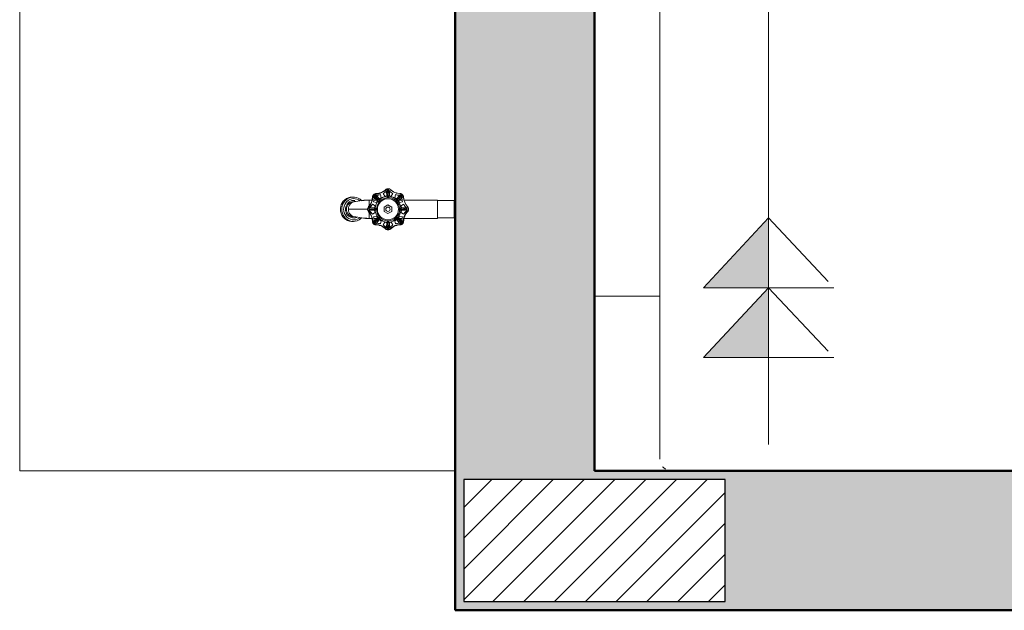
# Model space of a CAD drawing. Header units: metres. Extents: x -8.8 to 33.4, y -18.2 to 5.5.
# Tile 1 of 37: x -8.834 to -7.703, y -18.235 to -17.558. Entities that reach past the tile are written whole.
import ezdxf

# ---------------------------------------------------------------- set-up
doc = ezdxf.new("R2010")
doc.units = ezdxf.units.M
doc.linetypes.add('Projeção', pattern=[0.003969, 0.002381, -0.001587])
for name, color, linetype, lineweight in [('A-ANNO-DIMS', 7, 'Continuous', 9), ('A-ANNO-DIMS-50', 7, 'Continuous', 9), ('A-DETL-GENF', 7, 'Continuous', 5), ('A-FLOR-OVHD', 7, 'Projeção', 5), ('A-FLOR-PATT', 7, 'Continuous', 5), ('A-WALL-PATT', 7, 'Continuous', 5), ('I-WALL', 7, 'Continuous', 5), ('P-SANR-FIXT', 7, 'Continuous', 5), ('Q-SPCQ', 7, 'Continuous', 5)]:
    doc.layers.add(name, color=color, linetype=linetype, lineweight=lineweight)
doc.layers.add('A-DETL', color=7, linetype='Continuous', lineweight=5, true_color=0x00a600)
doc.styles.add('Arial_1', font='arial.ttf', dxfattribs={"height": 0.075})
doc.dimstyles.new('Com_linha__ref__contínua__-_Cor_Vermelha_Arial_1_5mm_2', dxfattribs={"dimscale": 0.3048, "dimtxt": 0.076519, "dimasz": 0.328084, "dimexe": 0.246063, "dimexo": 0.246063, "dimgap": 0.024606, "dimtad": 1, "dimdec": 1, "dimlfac": 100, "dimrnd": 0.1, "dimdsep": 46, "dimtxsty": 'Arial_1', "dimblk1": 'OBLIQUE', "dimblk2": 'OBLIQUE', "dimsah": 1, "dimcen": 0.09, "dimdle": 0.246063, "dimazin": 0, "dimtfac": 1, "dimtdec": 4, "dimtix": 1, "dimtmove": 0, "dimatfit": 3, "dimfxl": 1, "dimtvp": 1, "dimtolj": 1, "dimtzin": 0, "dimarcsym": 2})

# ---------------------------------------------------------------- blocks, each defined once
blk = doc.blocks.new('TORNEIRA DE JARDIM COM BICO PARA MANGUEIRA - 1130_BC_Cromado-2213981-PTS_ ELETRICOS')
at = {"layer": 'P-SANR-FIXT', "color": 9, "true_color": 0xc0c0c0}
for p, q in [((-8.4564, -17.7618), (-8.4542, -17.7612)), ((-8.4542, -17.7612), (-8.4564, -17.7618)), ((-8.4527, -17.7612), (-8.4549, -17.7618)), ((-8.4542, -17.7612), (-8.452, -17.761)), ((-8.452, -17.761), (-8.4542, -17.7612)), ((-8.452, -17.761), (-8.4504, -17.761)), ((-8.4504, -17.761), (-8.452, -17.761)), ((-8.4504, -17.761), (-8.4491, -17.7611)), ((-8.4491, -17.7611), (-8.4504, -17.761)), ((-8.4491, -17.7611), (-8.4469, -17.7615)), ((-8.4469, -17.7615), (-8.4491, -17.7611)), ((-8.426, -17.7604), (-8.4277, -17.7589)), ((-8.4261, -17.7621), (-8.4276, -17.7608)), ((-8.4253, -17.7596), (-8.4268, -17.7579)), ((-8.426, -17.7604), (-8.4216, -17.7644)), ((-8.4253, -17.7596), (-8.4213, -17.7641)), ((-8.4249, -17.7581), (-8.4236, -17.7595)), ((-8.4236, -17.7595), (-8.4207, -17.7627)), ((-8.4194, -17.7582), (-8.4186, -17.7618)), ((-8.4144, -17.7601), (-8.4164, -17.757)), ((-8.4122, -17.7596), (-8.4144, -17.7601)), ((-8.4125, -17.7549), (-8.4126, -17.7529)), ((-8.4122, -17.7592), (-8.4125, -17.7549)), ((-8.4113, -17.7515), (-8.4112, -17.7538)), ((-8.4109, -17.7597), (-8.4112, -17.7538)), ((-8.4109, -17.7597), (-8.4108, -17.7613)), ((-8.4105, -17.7613), (-8.4104, -17.7597)), ((-8.4101, -17.7538), (-8.4104, -17.7597)), ((-8.4101, -17.7538), (-8.41, -17.7516)), ((-8.4089, -17.7549), (-8.4091, -17.7592)), ((-8.4069, -17.7601), (-8.4091, -17.7596)), ((-8.4087, -17.7529), (-8.4089, -17.7549)), ((-8.405, -17.757), (-8.4069, -17.7601)), ((-8.4027, -17.7618), (-8.402, -17.7582)), ((-8.4006, -17.7627), (-8.3977, -17.7595)), ((-8.396, -17.7596), (-8.4, -17.7641)), ((-8.3997, -17.7643), (-8.3952, -17.7604)), ((-8.3977, -17.7595), (-8.3964, -17.7581)), ((-8.396, -17.7596), (-8.3945, -17.7579)), ((-8.3936, -17.7589), (-8.3953, -17.7604)), ((-8.3937, -17.7608), (-8.3952, -17.7621)), ((-8.465, -17.772), (-8.4643, -17.7697)), ((-8.4643, -17.7697), (-8.465, -17.772)), ((-8.4643, -17.7697), (-8.4633, -17.7676)), ((-8.4633, -17.7676), (-8.4643, -17.7697)), ((-8.4628, -17.7697), (-8.4635, -17.772)), ((-8.4633, -17.7676), (-8.462, -17.7657)), ((-8.462, -17.7657), (-8.4633, -17.7676)), ((-8.4618, -17.7676), (-8.4628, -17.7697)), ((-8.4618, -17.7676), (-8.4628, -17.7697)), ((-8.462, -17.7657), (-8.4603, -17.7641)), ((-8.4603, -17.7641), (-8.462, -17.7657)), ((-8.4604, -17.7657), (-8.4618, -17.7676)), ((-8.461, -17.7713), (-8.4615, -17.7734)), ((-8.4602, -17.7694), (-8.461, -17.7713)), ((-8.4602, -17.7694), (-8.461, -17.7713)), ((-8.4588, -17.7641), (-8.4604, -17.7657)), ((-8.4603, -17.7641), (-8.4585, -17.7628)), ((-8.4585, -17.7628), (-8.4603, -17.7641)), ((-8.4585, -17.7628), (-8.4603, -17.7641)), ((-8.4592, -17.7676), (-8.4602, -17.7694)), ((-8.4591, -17.7723), (-8.4595, -17.7742)), ((-8.4578, -17.766), (-8.4592, -17.7676)), ((-8.4585, -17.7706), (-8.4591, -17.7723)), ((-8.4569, -17.7628), (-8.4588, -17.7641)), ((-8.4585, -17.7628), (-8.4564, -17.7618)), ((-8.4564, -17.7618), (-8.4585, -17.7628)), ((-8.4577, -17.7691), (-8.4585, -17.7706)), ((-8.4562, -17.7647), (-8.4578, -17.766)), ((-8.4566, -17.7677), (-8.4577, -17.7691)), ((-8.4549, -17.7618), (-8.4569, -17.7628)), ((-8.4553, -17.7666), (-8.4566, -17.7677)), ((-8.4544, -17.7637), (-8.4562, -17.7647)), ((-8.4538, -17.7657), (-8.4553, -17.7666)), ((-8.4524, -17.7631), (-8.4544, -17.7637)), ((-8.4522, -17.7651), (-8.4538, -17.7657)), ((-8.4504, -17.7628), (-8.4524, -17.7631)), ((-8.4504, -17.7628), (-8.4524, -17.7631)), ((-8.4505, -17.7648), (-8.4522, -17.7651)), ((-8.4505, -17.7648), (-8.4522, -17.7651)), ((-8.4488, -17.7648), (-8.4505, -17.7648)), ((-8.4484, -17.7629), (-8.4504, -17.7628)), ((-8.4484, -17.7629), (-8.4504, -17.7628)), ((-8.4477, -17.7662), (-8.4495, -17.7662)), ((-8.4464, -17.7633), (-8.4484, -17.7629)), ((-8.4464, -17.7633), (-8.4484, -17.7629)), ((-8.4469, -17.7615), (-8.4448, -17.7624)), ((-8.4448, -17.7624), (-8.4469, -17.7615)), ((-8.4445, -17.7642), (-8.4464, -17.7633)), ((-8.4448, -17.7624), (-8.4428, -17.7635)), ((-8.4428, -17.7635), (-8.4448, -17.7624)), ((-8.4428, -17.7653), (-8.4445, -17.7642)), ((-8.4428, -17.7635), (-8.441, -17.7651)), ((-8.4411, -17.765), (-8.4428, -17.7635)), ((-8.4411, -17.765), (-8.4428, -17.7635)), ((-8.4411, -17.765), (-8.4428, -17.7635)), ((-8.429, -17.7644), (-8.4327, -17.7644)), ((-8.4323, -17.7644), (-8.4323, -17.7712)), ((-8.4286, -17.7693), (-8.4256, -17.7712)), ((-8.4239, -17.7671), (-8.4274, -17.7663)), ((-8.4235, -17.7644), (-8.4269, -17.7644)), ((-8.4229, -17.7649), (-8.4261, -17.7621)), ((-8.4256, -17.7712), (-8.4261, -17.7735)), ((-8.4226, -17.7652), (-8.4239, -17.7671)), ((-8.4216, -17.7643), (-8.4205, -17.7654)), ((-8.4202, -17.7652), (-8.4213, -17.764)), ((-8.4186, -17.7618), (-8.4205, -17.763)), ((-8.415, -17.7725), (-8.4107, -17.77)), ((-8.415, -17.7775), (-8.415, -17.7725)), ((-8.4107, -17.77), (-8.4063, -17.7725)), ((-8.4063, -17.7725), (-8.4063, -17.7775)), ((-8.4008, -17.763), (-8.4027, -17.7618)), ((-8.4012, -17.7634), (-8.4006, -17.7627)), ((-8.4, -17.764), (-8.4011, -17.7652)), ((-8.4008, -17.7654), (-8.3997, -17.7643)), ((-8.3984, -17.7649), (-8.3991, -17.7655)), ((-8.3974, -17.7671), (-8.3987, -17.7652)), ((-8.3952, -17.7621), (-8.3984, -17.7649)), ((-8.3944, -17.7644), (-8.3979, -17.7644)), ((-8.3939, -17.7663), (-8.3974, -17.7671)), ((-8.3957, -17.7712), (-8.3927, -17.7693)), ((-8.3952, -17.7735), (-8.3957, -17.7712)), ((-8.3925, -17.7644), (-8.3547, -17.7644)), ((-8.354, -17.7644), (-8.3923, -17.7644)), ((-8.3547, -17.7644), (-8.354, -17.7651)), ((-8.354, -17.7644), (-8.3547, -17.7644)), ((-8.354, -17.7644), (-8.354, -17.7856)), ((-8.354, -17.7648), (-8.354, -17.7644)), ((-8.354, -17.7651), (-8.3346, -17.7651)), ((-8.3346, -17.7651), (-8.354, -17.7651)), ((-8.3346, -17.7651), (-8.3336, -17.7661)), ((-8.3346, -17.7651), (-8.3336, -17.7661)), ((-8.3346, -17.7849), (-8.3346, -17.7651)), ((-8.4651, -17.7773), (-8.4653, -17.775)), ((-8.4653, -17.775), (-8.4651, -17.7773)), ((-8.4653, -17.775), (-8.4651, -17.7773)), ((-8.4646, -17.7796), (-8.4651, -17.7773)), ((-8.4651, -17.7773), (-8.4646, -17.7796)), ((-8.4636, -17.7818), (-8.4646, -17.7796)), ((-8.4646, -17.7796), (-8.4636, -17.7818)), ((-8.4638, -17.775), (-8.4636, -17.7773)), ((-8.4636, -17.7773), (-8.463, -17.7796)), ((-8.4636, -17.7773), (-8.463, -17.7796)), ((-8.4636, -17.7773), (-8.463, -17.7796)), ((-8.4624, -17.7837), (-8.4636, -17.7818)), ((-8.4636, -17.7818), (-8.4624, -17.7837)), ((-8.463, -17.7796), (-8.4621, -17.7818)), ((-8.4608, -17.7854), (-8.4624, -17.7837)), ((-8.4624, -17.7837), (-8.4608, -17.7854)), ((-8.4621, -17.7818), (-8.4608, -17.7837)), ((-8.4621, -17.7818), (-8.4608, -17.7837)), ((-8.4615, -17.7734), (-8.4616, -17.775)), ((-8.4616, -17.775), (-8.4614, -17.7771)), ((-8.4614, -17.7771), (-8.4609, -17.7792)), ((-8.4609, -17.7792), (-8.46, -17.7811)), ((-8.4608, -17.7837), (-8.4593, -17.7854)), ((-8.46, -17.7811), (-8.4588, -17.7828)), ((-8.4595, -17.775), (-8.4593, -17.7768)), ((-8.4593, -17.7768), (-8.4589, -17.7785)), ((-8.4589, -17.7785), (-8.4582, -17.7801)), ((-8.4588, -17.7828), (-8.4574, -17.7843)), ((-8.4582, -17.7801), (-8.4572, -17.7816)), ((-8.4572, -17.7816), (-8.456, -17.7828)), ((-8.456, -17.7828), (-8.4546, -17.7838)), ((-8.4557, -17.775), (-8.4342, -17.775)), ((-8.4546, -17.7838), (-8.4531, -17.7846)), ((-8.4495, -17.7838), (-8.4477, -17.7838)), ((-8.4341, -17.7743), (-8.4318, -17.7745)), ((-8.4318, -17.7755), (-8.4341, -17.7756)), ((-8.4327, -17.7731), (-8.4307, -17.7732)), ((-8.4307, -17.7768), (-8.4327, -17.7769)), ((-8.4323, -17.7856), (-8.4323, -17.7788)), ((-8.4318, -17.7745), (-8.426, -17.7748)), ((-8.4318, -17.7755), (-8.4259, -17.7752)), ((-8.4307, -17.7732), (-8.4264, -17.7735)), ((-8.4264, -17.7765), (-8.4307, -17.7768)), ((-8.4256, -17.7787), (-8.4286, -17.7807)), ((-8.4274, -17.7837), (-8.4239, -17.7829)), ((-8.4264, -17.7735), (-8.4255, -17.7735)), ((-8.4255, -17.7765), (-8.4264, -17.7765)), ((-8.4261, -17.7765), (-8.4256, -17.7787)), ((-8.4243, -17.7748), (-8.4259, -17.7748)), ((-8.4259, -17.7752), (-8.4243, -17.7752)), ((-8.4239, -17.7829), (-8.4226, -17.7848)), ((-8.4107, -17.78), (-8.415, -17.7775)), ((-8.4063, -17.7775), (-8.4107, -17.78)), ((-8.3987, -17.7848), (-8.3974, -17.7829)), ((-8.3974, -17.7829), (-8.3939, -17.7837)), ((-8.3954, -17.7748), (-8.3969, -17.7748)), ((-8.3969, -17.7752), (-8.3954, -17.7752)), ((-8.3958, -17.7735), (-8.3949, -17.7735)), ((-8.3949, -17.7765), (-8.3958, -17.7765)), ((-8.3957, -17.7787), (-8.3952, -17.7765)), ((-8.3927, -17.7807), (-8.3957, -17.7787)), ((-8.3954, -17.7748), (-8.3895, -17.7744)), ((-8.3954, -17.7752), (-8.3895, -17.7756)), ((-8.3949, -17.7735), (-8.3906, -17.7732)), ((-8.3906, -17.7768), (-8.3949, -17.7765)), ((-8.3906, -17.7732), (-8.3886, -17.7731)), ((-8.3886, -17.7769), (-8.3906, -17.7768)), ((-8.3872, -17.7743), (-8.3895, -17.7745)), ((-8.3872, -17.7756), (-8.3895, -17.7755)), ((-8.3336, -17.7839), (-8.3346, -17.7849)), ((-8.3336, -17.7839), (-8.3346, -17.7849)), ((-8.459, -17.7869), (-8.4608, -17.7854)), ((-8.4608, -17.7854), (-8.459, -17.7869)), ((-8.4593, -17.7854), (-8.4575, -17.7869)), ((-8.457, -17.7879), (-8.459, -17.7869)), ((-8.459, -17.7869), (-8.457, -17.7879)), ((-8.459, -17.7869), (-8.457, -17.7879)), ((-8.4575, -17.7869), (-8.4554, -17.7879)), ((-8.4574, -17.7843), (-8.4557, -17.7856)), ((-8.4548, -17.7886), (-8.457, -17.7879)), ((-8.457, -17.7879), (-8.4548, -17.7886)), ((-8.4557, -17.7856), (-8.4539, -17.7865)), ((-8.4557, -17.7856), (-8.4539, -17.7865)), ((-8.4554, -17.7879), (-8.4533, -17.7886)), ((-8.4525, -17.7889), (-8.4548, -17.7886)), ((-8.4548, -17.7886), (-8.4526, -17.7889)), ((-8.4539, -17.7865), (-8.4519, -17.787)), ((-8.4533, -17.7886), (-8.4511, -17.7889)), ((-8.4531, -17.7846), (-8.4514, -17.785)), ((-8.452, -17.7889), (-8.4504, -17.7889)), ((-8.4519, -17.787), (-8.4499, -17.7872)), ((-8.4514, -17.785), (-8.4497, -17.7852)), ((-8.4482, -17.7887), (-8.4504, -17.7889)), ((-8.4504, -17.7889), (-8.4482, -17.7887)), ((-8.4499, -17.7872), (-8.4479, -17.787)), ((-8.4497, -17.7852), (-8.448, -17.785)), ((-8.446, -17.7881), (-8.4482, -17.7887)), ((-8.4482, -17.7887), (-8.446, -17.7881)), ((-8.4482, -17.7887), (-8.446, -17.7881)), ((-8.4482, -17.7887), (-8.446, -17.7881)), ((-8.448, -17.785), (-8.4464, -17.7846)), ((-8.4479, -17.787), (-8.4459, -17.7865)), ((-8.4439, -17.7872), (-8.446, -17.7881)), ((-8.446, -17.7881), (-8.4439, -17.7872)), ((-8.4459, -17.7865), (-8.444, -17.7856)), ((-8.444, -17.7856), (-8.4428, -17.7847)), ((-8.4421, -17.7859), (-8.4439, -17.7872)), ((-8.4439, -17.7872), (-8.4421, -17.7859)), ((-8.4411, -17.7849), (-8.4421, -17.7859)), ((-8.4421, -17.7859), (-8.4411, -17.7849)), ((-8.4328, -17.7856), (-8.429, -17.7856)), ((-8.426, -17.7896), (-8.4277, -17.7911)), ((-8.4276, -17.7892), (-8.4261, -17.7879)), ((-8.4269, -17.7856), (-8.4235, -17.7856)), ((-8.4253, -17.7903), (-8.4268, -17.7921)), ((-8.4261, -17.7879), (-8.4229, -17.7851)), ((-8.426, -17.7896), (-8.4215, -17.7856)), ((-8.4253, -17.7903), (-8.4213, -17.7859)), ((-8.4236, -17.7904), (-8.4249, -17.7919)), ((-8.4207, -17.7872), (-8.4236, -17.7904)), ((-8.4229, -17.7851), (-8.4222, -17.7845)), ((-8.4205, -17.7846), (-8.4216, -17.7856)), ((-8.4213, -17.786), (-8.4202, -17.7848)), ((-8.4201, -17.7865), (-8.4208, -17.7873)), ((-8.4205, -17.787), (-8.4186, -17.7882)), ((-8.4186, -17.7882), (-8.4194, -17.7917)), ((-8.4164, -17.793), (-8.4144, -17.7899)), ((-8.4144, -17.7899), (-8.4122, -17.7904)), ((-8.4126, -17.797), (-8.4125, -17.7951)), ((-8.4125, -17.7951), (-8.4122, -17.7908)), ((-8.4122, -17.7908), (-8.4121, -17.7899)), ((-8.4112, -17.7962), (-8.4108, -17.7901)), ((-8.4108, -17.7887), (-8.4109, -17.7903)), ((-8.4104, -17.7903), (-8.4105, -17.7887)), ((-8.4104, -17.7903), (-8.4101, -17.7961)), ((-8.4092, -17.7899), (-8.4091, -17.7908)), ((-8.4091, -17.7904), (-8.4069, -17.7899)), ((-8.4091, -17.7908), (-8.4089, -17.7951)), ((-8.4089, -17.7951), (-8.4087, -17.797)), ((-8.4069, -17.7899), (-8.405, -17.793)), ((-8.4027, -17.7882), (-8.4008, -17.787)), ((-8.402, -17.7917), (-8.4027, -17.7882)), ((-8.4006, -17.7872), (-8.4012, -17.7866)), ((-8.4011, -17.7848), (-8.4, -17.786)), ((-8.3997, -17.7856), (-8.4008, -17.7846)), ((-8.3977, -17.7904), (-8.4006, -17.7872)), ((-8.396, -17.7903), (-8.3999, -17.786)), ((-8.3953, -17.7896), (-8.3997, -17.7857)), ((-8.3991, -17.7845), (-8.3984, -17.7851)), ((-8.3984, -17.7851), (-8.3952, -17.7879)), ((-8.3979, -17.7856), (-8.3944, -17.7856)), ((-8.3964, -17.7919), (-8.3977, -17.7904)), ((-8.396, -17.7903), (-8.3945, -17.7921)), ((-8.3953, -17.7896), (-8.3936, -17.7911)), ((-8.3952, -17.7879), (-8.3937, -17.7892)), ((-8.3544, -17.7856), (-8.3923, -17.7856)), ((-8.3923, -17.7856), (-8.354, -17.7856)), ((-8.354, -17.7849), (-8.3544, -17.7856)), ((-8.3346, -17.7849), (-8.354, -17.7849)), ((-8.354, -17.7849), (-8.3346, -17.7849)), ((-8.4112, -17.7962), (-8.4113, -17.7985)), ((-8.41, -17.7985), (-8.4101, -17.7962))]:
    blk.add_line(p, q, dxfattribs=at)
at = {"layer": 'P-SANR-FIXT', "color": 9, "true_color": 0xc0c0c0, "flags": 128}
for points in [[(-8.4411, -17.7651), (-8.4366, -17.7646), (-8.4327, -17.7644)], [(-8.4411, -17.7849), (-8.4366, -17.7854), (-8.4323, -17.7856)]]:
    blk.add_lwpolyline(points, dxfattribs=at)
at = {"layer": 'P-SANR-FIXT', "color": 9, "true_color": 0xc0c0c0}
for radius in [0.0121, 0.0025]:
    blk.add_circle((-8.4107, -17.775), radius, dxfattribs=at)
for centre, radius, start, end in [((-8.4441, -17.7611), 0.0155, 315.8336, 359.1664), ((-8.4447, -17.7609), 0.0165, 315.8336, 359.1664), ((-8.4441, -17.7611), 0.0155, 348.3332, 359.1664), ((-8.4246, -17.7614), 0.004, 146.0952, 182.6441), ((-8.4246, -17.7614), 0.004, 146.0952, 179.1664), ((-8.4252, -17.7612), 0.003, 160.513, 179.1664), ((-8.4234, -17.7622), 0.00544, 123.9047, 146.0952), ((-8.4234, -17.7622), 0.00544, 123.9047, 146.0952), ((-8.424, -17.7616), 0.0026, 90, 180), ((-8.4242, -17.761), 0.004, 90.8336, 123.9047), ((-8.4242, -17.761), 0.004, 90.8336, 123.9047), ((-8.4245, -17.7605), 0.003, 90.8336, 109.4868), ((-8.4247, -17.741), 0.0165, 270.8336, 314.1664), ((-8.4245, -17.7415), 0.0155, 270.8336, 314.1664), ((-8.4245, -17.7415), 0.0155, 270.8336, 314.1664), ((-8.4245, -17.7415), 0.0175, 271.5881, 287.1804), ((-8.4245, -17.7415), 0.0155, 284.0847, 287.3009), ((-8.4098, -17.7769), 0.0169, 97.7739, 127.2261), ((-8.4245, -17.7415), 0.0155, 297.6991, 300.9621), ((-8.4245, -17.7415), 0.0175, 297.8195, 313.4119), ((-8.4109, -17.7555), 0.004, 101.0952, 134.1664), ((-8.4109, -17.7555), 0.004, 101.0952, 134.1664), ((-8.4112, -17.755), 0.003, 115.513, 134.1664), ((-8.4107, -17.7574), 0.00363, 59.5912, 120.4088), ((-8.4107, -17.7496), 0.0101, 261.3908, 278.6092), ((-8.4107, -17.7597), 0.00154, 196.4157, 343.5843), ((-8.4107, -17.7569), 0.00544, 78.9047, 101.0952), ((-8.4109, -17.7559), 0.00442, 78.9048, 101.0952), ((-8.4104, -17.7555), 0.004, 45.8336, 80.4173), ((-8.4104, -17.7555), 0.004, 45.8336, 78.9047), ((-8.4115, -17.7769), 0.0169, 52.7739, 82.2261), ((-8.3968, -17.7415), 0.0175, 226.5881, 242.1804), ((-8.3968, -17.7415), 0.0155, 225.8336, 269.1664), ((-8.3968, -17.7415), 0.0155, 225.8336, 269.1664), ((-8.3968, -17.7415), 0.0175, 252.8195, 268.4119), ((-8.3973, -17.7616), 0.0026, 0, 90), ((-8.3971, -17.761), 0.004, 54.5834, 89.1664), ((-8.3971, -17.761), 0.004, 54.5824, 89.1664), ((-8.398, -17.7624), 0.00567, 35.4165, 54.5834), ((-8.3981, -17.7624), 0.0057, 38.387, 51.613), ((-8.3967, -17.7614), 0.004, 0.8336, 35.4165), ((-8.3967, -17.7614), 0.004, 0.8336, 35.4173), ((-8.3587, -17.7609), 0.034, 180.8336, 186.031), ((-8.3772, -17.7611), 0.0155, 180.8336, 224.1664), ((-8.4249, -17.7777), 0.0405, 171.9249, 176.1945), ((-8.4249, -17.7777), 0.0405, 171.9249, 176.1945), ((-8.4333, -17.7768), 0.0306, 170.8722, 176.6813), ((-8.4495, -17.775), 0.00883, 90, 270), ((-8.4475, -17.7747), 0.00852, 91.762, 182.2139), ((-8.4308, -17.8461), 0.0817, 88.6951, 101.8856), ((-8.4312, -17.8269), 0.0625, 87.926, 98.9386), ((-8.4301, -17.7747), 0.004, 135.8336, 168.9047), ((-8.4307, -17.7745), 0.003, 135.8336, 154.4868), ((-8.4441, -17.7611), 0.0175, 316.5881, 332.1804), ((-8.447, -17.7607), 0.0184, 348.3626, 357.2422), ((-8.4441, -17.7611), 0.0175, 342.8195, 358.4119), ((-8.4087, -17.7758), 0.0169, 142.7739, 172.2261), ((-8.4076, -17.7762), 0.0165, 140.231, 175.769), ((-8.4286, -17.757), 0.0101, 306.3908, 323.6092), ((-8.4212, -17.7645), 0.00148, 228.589, 41.411), ((-8.4091, -17.7784), 0.017, 97.9063, 132.0937), ((-8.4107, -17.775), 0.0134, 32.7603, 93.2397), ((-8.3999, -17.7642), 0.00154, 151.4157, 298.5843), ((-8.3927, -17.757), 0.0101, 216.3908, 233.6092), ((-8.4107, -17.775), 0.0134, 319.2397, 32.7603), ((-8.4126, -17.7758), 0.0169, 7.7739, 37.2261), ((-8.3772, -17.7611), 0.0175, 181.5881, 197.1804), ((-8.3772, -17.7611), 0.0175, 207.8195, 223.4119), ((-8.3912, -17.7747), 0.004, 9.5824, 44.1664), ((-8.4556, -17.7747), 0.00392, 167.0678, 184.7822), ((-8.4477, -17.7755), 0.00831, 176.4356, 270), ((-8.4308, -17.7038), 0.0817, 258.1144, 271.3049), ((-8.4287, -17.775), 0.00544, 168.9047, 191.0952), ((-8.4301, -17.7753), 0.004, 191.0952, 224.1664), ((-8.4307, -17.7755), 0.003, 205.513, 224.1664), ((-8.4441, -17.7889), 0.0155, 0.8336, 44.1664), ((-8.4447, -17.7891), 0.0165, 0.8336, 44.1664), ((-8.4281, -17.775), 0.0038, 151.2821, 208.7179), ((-8.4441, -17.7889), 0.0175, 27.8195, 43.4119), ((-8.4441, -17.7889), 0.0175, 1.5881, 17.1804), ((-8.4361, -17.775), 0.0101, 351.3908, 8.6092), ((-8.4259, -17.775), 0.00154, 285.339, 74.661), ((-8.4087, -17.7742), 0.0169, 187.7739, 217.2261), ((-8.4084, -17.774), 0.0157, 183.7546, 225.822), ((-8.4103, -17.7753), 0.0129, 282.4202, 319.2397), ((-8.4126, -17.7742), 0.0169, 322.7739, 352.2261), ((-8.3954, -17.775), 0.00156, 106.7543, 253.2457), ((-8.3851, -17.775), 0.0103, 171.4522, 188.5478), ((-8.3772, -17.7889), 0.0175, 162.8195, 178.4119), ((-8.3767, -17.7891), 0.0165, 135.8336, 179.1664), ((-8.3772, -17.7889), 0.0175, 136.5881, 152.1804), ((-8.3772, -17.7889), 0.0155, 135.8336, 179.1664), ((-8.3935, -17.775), 0.00404, 332.3214, 27.6786), ((-8.3906, -17.7755), 0.003, 315.8336, 334.4868), ((-8.3912, -17.7753), 0.004, 315.8336, 350.4176), ((-8.3928, -17.775), 0.00567, 350.4176, 9.5824), ((-8.4515, -17.7815), 0.00751, 262.138, 277.862), ((-8.4308, -17.7038), 0.0817, 262.812, 271.3049), ((-8.447, -17.7893), 0.0184, 2.7578, 11.6373), ((-8.4441, -17.7889), 0.0155, 0.8336, 11.6668), ((-8.4246, -17.7886), 0.004, 177.3559, 213.904), ((-8.4246, -17.7886), 0.004, 180.8336, 213.904), ((-8.4252, -17.7888), 0.003, 180.8336, 199.4868), ((-8.4234, -17.7878), 0.00544, 213.904, 236.096), ((-8.4234, -17.7878), 0.00544, 213.904, 236.096), ((-8.4232, -17.7878), 0.0033, 187.8163, 255.319), ((-8.4242, -17.789), 0.004, 236.096, 269.1664), ((-8.4242, -17.789), 0.004, 236.096, 269.1664), ((-8.4245, -17.7895), 0.003, 250.513, 269.1664), ((-8.4247, -17.809), 0.0165, 45.8336, 89.1664), ((-8.4245, -17.8085), 0.0155, 45.8336, 89.1664), ((-8.4245, -17.8085), 0.0155, 45.8336, 89.1664), ((-8.4245, -17.8085), 0.0175, 72.8195, 88.4119), ((-8.4229, -17.7872), 0.00218, 0, 90), ((-8.4214, -17.7858), 0.00154, 331.4154, 118.5846), ((-8.4245, -17.8085), 0.0155, 71.9464, 76.4006), ((-8.4098, -17.773), 0.0169, 232.7739, 262.2261), ((-8.4104, -17.7735), 0.0148, 232.7899, 281.2101), ((-8.4245, -17.8085), 0.0155, 58.6462, 63.0536), ((-8.4245, -17.8085), 0.0175, 46.5881, 62.1804), ((-8.4107, -17.8004), 0.0101, 81.3908, 98.6092), ((-8.4107, -17.7902), 0.00154, 16.253, 163.747), ((-8.4115, -17.773), 0.0169, 277.7739, 307.2261), ((-8.3968, -17.8085), 0.0175, 117.8195, 133.4119), ((-8.3966, -17.809), 0.0165, 90.8336, 134.1664), ((-8.3968, -17.8085), 0.0155, 90.8336, 134.1664), ((-8.3968, -17.8085), 0.0155, 90.8336, 134.1664), ((-8.3968, -17.8085), 0.0155, 116.9464, 121.3538), ((-8.3968, -17.8085), 0.0175, 91.5881, 107.1804), ((-8.3968, -17.8085), 0.0155, 103.5994, 108.0536), ((-8.3999, -17.7858), 0.00154, 61.4157, 208.5843), ((-8.3973, -17.7884), 0.0026, 270, 0), ((-8.3971, -17.789), 0.004, 270.8336, 303.9046), ((-8.3971, -17.789), 0.004, 270.8336, 303.9046), ((-8.3969, -17.7895), 0.003, 270.8336, 289.4868), ((-8.3979, -17.7878), 0.00544, 303.9046, 326.0954), ((-8.3979, -17.7878), 0.00544, 303.9046, 326.0954), ((-8.3967, -17.7886), 0.004, 326.0954, 2.6441), ((-8.3967, -17.7886), 0.004, 326.0954, 359.1664), ((-8.3962, -17.7888), 0.003, 340.513, 359.1664), ((-8.3743, -17.7893), 0.0184, 168.3626, 177.2422), ((-8.3772, -17.7889), 0.0155, 168.3332, 179.1664), ((-8.4109, -17.7945), 0.004, 225.8336, 258.904), ((-8.4109, -17.7945), 0.004, 225.8336, 258.904), ((-8.4112, -17.795), 0.003, 225.8336, 244.4868), ((-8.4107, -17.7924), 0.00384, 241.395, 298.605), ((-8.4107, -17.7931), 0.00544, 258.904, 281.096), ((-8.4107, -17.7931), 0.00544, 258.904, 281.096), ((-8.4104, -17.7945), 0.004, 281.096, 314.1664), ((-8.4104, -17.7945), 0.004, 281.096, 314.1664), ((-8.4102, -17.795), 0.003, 295.513, 314.1664)]:
    blk.add_arc(centre, radius, start, end, dxfattribs=at)
for start_param, end_param in [(1.516371, 1.570796), (1.516371, 1.570796), (1.570796, 1.6354), (1.570796, 1.6354), (2.674433, 2.829096), (2.674433, 2.829096)]:
    blk.add_ellipse((-8.452, -17.775), major_axis=(0, 0.014), ratio=0.956232, start_param=start_param, end_param=end_param, dxfattribs=at)
for points in [[(-8.4289, -17.7643), (-8.4288, -17.7633), (-8.4286, -17.7623), (-8.4286, -17.7614)], [(-8.4289, -17.7642), (-8.4287, -17.7633), (-8.4286, -17.7623), (-8.4286, -17.7614)], [(-8.4286, -17.7614), (-8.4286, -17.7623), (-8.4288, -17.7633), (-8.4289, -17.7643)], [(-8.4286, -17.7614), (-8.4286, -17.7609), (-8.4284, -17.7599), (-8.4278, -17.759), (-8.4275, -17.7586)], [(-8.4279, -17.7592), (-8.428, -17.7592), (-8.428, -17.7593), (-8.428, -17.7594), (-8.428, -17.7595), (-8.4281, -17.7596), (-8.4281, -17.7598), (-8.4281, -17.7599), (-8.4281, -17.7599)], [(-8.4276, -17.759), (-8.4276, -17.7589), (-8.4277, -17.7589), (-8.4277, -17.7589)], [(-8.427, -17.7582), (-8.4267, -17.7578), (-8.4258, -17.7572), (-8.4248, -17.757), (-8.4243, -17.757)], [(-8.4257, -17.7576), (-8.4258, -17.7576), (-8.4259, -17.7576), (-8.426, -17.7576), (-8.4262, -17.7576), (-8.4263, -17.7576), (-8.4264, -17.7577), (-8.4264, -17.7577), (-8.4265, -17.7577)], [(-8.4208, -17.7566), (-8.4205, -17.7565), (-8.4202, -17.7564), (-8.4199, -17.7563)], [(-8.4207, -17.7566), (-8.4205, -17.7565), (-8.4202, -17.7564), (-8.4199, -17.7563)], [(-8.4199, -17.7563), (-8.4202, -17.7564), (-8.4205, -17.7565), (-8.4207, -17.7566)], [(-8.4173, -17.7553), (-8.4171, -17.7551), (-8.4168, -17.755), (-8.4165, -17.7548)], [(-8.4173, -17.7553), (-8.4171, -17.7551), (-8.4168, -17.755), (-8.4165, -17.7548)], [(-8.4165, -17.7548), (-8.4168, -17.755), (-8.4171, -17.7551), (-8.4173, -17.7553)], [(-8.4137, -17.7526), (-8.4134, -17.7523), (-8.4125, -17.7517), (-8.4115, -17.7515), (-8.411, -17.7515)], [(-8.4117, -17.7516), (-8.4117, -17.7516), (-8.4118, -17.7516), (-8.4119, -17.7517), (-8.412, -17.7517), (-8.4121, -17.7518), (-8.4122, -17.7519), (-8.4123, -17.752), (-8.4123, -17.752)], [(-8.4103, -17.7515), (-8.4098, -17.7515), (-8.4088, -17.7517), (-8.4079, -17.7523), (-8.4076, -17.7526)], [(-8.4097, -17.7516), (-8.4096, -17.7516), (-8.4095, -17.7517), (-8.4093, -17.7517), (-8.4093, -17.7518)], [(-8.4093, -17.7518), (-8.4093, -17.7517), (-8.4095, -17.7517), (-8.4096, -17.7516), (-8.4097, -17.7516)], [(-8.404, -17.7553), (-8.4043, -17.7551), (-8.4045, -17.755), (-8.4048, -17.7548)], [(-8.4048, -17.7548), (-8.4045, -17.755), (-8.4043, -17.7551), (-8.404, -17.7553)], [(-8.4005, -17.7566), (-8.4008, -17.7565), (-8.4011, -17.7564), (-8.4014, -17.7563)], [(-8.4014, -17.7563), (-8.4011, -17.7564), (-8.4008, -17.7565), (-8.4006, -17.7566)], [(-8.3948, -17.7578), (-8.3951, -17.7575), (-8.3958, -17.7572), (-8.3966, -17.757), (-8.397, -17.757)], [(-8.397, -17.757), (-8.3965, -17.757), (-8.3955, -17.7572), (-8.3946, -17.7578), (-8.3943, -17.7582)], [(-8.3948, -17.7578), (-8.3948, -17.7577), (-8.395, -17.7577), (-8.3952, -17.7576), (-8.3955, -17.7576), (-8.3956, -17.7576), (-8.3957, -17.7576)], [(-8.3952, -17.7576), (-8.3951, -17.7576), (-8.395, -17.7577), (-8.3948, -17.7577), (-8.3948, -17.7578)], [(-8.3945, -17.7579), (-8.3946, -17.7579), (-8.3946, -17.7578), (-8.3947, -17.7578), (-8.3948, -17.7578)], [(-8.3938, -17.7586), (-8.3935, -17.759), (-8.3929, -17.7599), (-8.3927, -17.7609), (-8.3927, -17.7614)], [(-8.3927, -17.7614), (-8.3927, -17.761), (-8.3928, -17.7602), (-8.3932, -17.7594), (-8.3934, -17.7591)], [(-8.3933, -17.76), (-8.3933, -17.76), (-8.3932, -17.7598), (-8.3932, -17.7596), (-8.3933, -17.7593), (-8.3934, -17.7592), (-8.3934, -17.7591)], [(-8.3927, -17.7614), (-8.3927, -17.7623), (-8.3926, -17.7633), (-8.3924, -17.7643)], [(-8.3924, -17.7642), (-8.3926, -17.7633), (-8.3927, -17.7623), (-8.3927, -17.7614)], [(-8.4228, -17.7633), (-8.4229, -17.7632), (-8.4229, -17.7632), (-8.423, -17.7631)], [(-8.3938, -17.7747), (-8.3932, -17.7747), (-8.3921, -17.7746), (-8.3906, -17.7745), (-8.3898, -17.7745), (-8.3895, -17.7745)], [(-8.4286, -17.7886), (-8.4286, -17.7877), (-8.4288, -17.7867), (-8.4289, -17.7857)], [(-8.4289, -17.7857), (-8.4288, -17.7867), (-8.4286, -17.7877), (-8.4286, -17.7886)], [(-8.4286, -17.7886), (-8.4286, -17.7877), (-8.4287, -17.7867), (-8.4289, -17.7858)], [(-8.4275, -17.7914), (-8.4278, -17.791), (-8.4284, -17.7902), (-8.4286, -17.7891), (-8.4286, -17.7886)], [(-8.4286, -17.7886), (-8.4286, -17.7887), (-8.4286, -17.7887), (-8.4286, -17.7887)], [(-8.4281, -17.7901), (-8.4281, -17.7901), (-8.4281, -17.7902), (-8.4281, -17.7904), (-8.428, -17.7905), (-8.428, -17.7906), (-8.428, -17.7907), (-8.428, -17.7908), (-8.4279, -17.7908)], [(-8.4277, -17.7911), (-8.4277, -17.7911), (-8.4276, -17.7911), (-8.4276, -17.791)], [(-8.4243, -17.793), (-8.4248, -17.793), (-8.4258, -17.7928), (-8.4267, -17.7922), (-8.427, -17.7918)], [(-8.4265, -17.7923), (-8.4264, -17.7923), (-8.4264, -17.7923), (-8.4263, -17.7924), (-8.4262, -17.7924), (-8.426, -17.7924), (-8.4259, -17.7924), (-8.4258, -17.7924), (-8.4257, -17.7924)], [(-8.423, -17.7869), (-8.4229, -17.7868), (-8.4229, -17.7868), (-8.4228, -17.7867)], [(-8.4197, -17.7937), (-8.4201, -17.7936), (-8.4205, -17.7935), (-8.4209, -17.7934)], [(-8.4197, -17.7937), (-8.4201, -17.7936), (-8.4205, -17.7935), (-8.4209, -17.7934)], [(-8.4209, -17.7934), (-8.4205, -17.7935), (-8.4201, -17.7936), (-8.4197, -17.7937)], [(-8.4165, -17.7952), (-8.4168, -17.795), (-8.4171, -17.7948), (-8.4175, -17.7947)], [(-8.4164, -17.7952), (-8.4168, -17.795), (-8.4171, -17.7948), (-8.4175, -17.7947)], [(-8.4175, -17.7947), (-8.4171, -17.7948), (-8.4168, -17.795), (-8.4165, -17.7952)], [(-8.4038, -17.7947), (-8.4042, -17.7948), (-8.4045, -17.795), (-8.4049, -17.7952)], [(-8.4038, -17.7947), (-8.4042, -17.7948), (-8.4045, -17.795), (-8.4049, -17.7952)], [(-8.4049, -17.7952), (-8.4045, -17.795), (-8.4042, -17.7948), (-8.4038, -17.7947)], [(-8.4004, -17.7934), (-8.4008, -17.7935), (-8.4012, -17.7936), (-8.4016, -17.7937)], [(-8.4004, -17.7934), (-8.4008, -17.7935), (-8.4012, -17.7936), (-8.4016, -17.7937)], [(-8.4016, -17.7937), (-8.4012, -17.7936), (-8.4008, -17.7935), (-8.4004, -17.7934)], [(-8.3943, -17.7918), (-8.3946, -17.7922), (-8.3955, -17.7928), (-8.3965, -17.793), (-8.397, -17.793)], [(-8.3956, -17.7924), (-8.3955, -17.7924), (-8.3954, -17.7924), (-8.3953, -17.7924), (-8.3951, -17.7924), (-8.395, -17.7924), (-8.3949, -17.7923), (-8.3949, -17.7923), (-8.3948, -17.7923)], [(-8.3927, -17.7886), (-8.3927, -17.7891), (-8.3929, -17.7902), (-8.3935, -17.791), (-8.3938, -17.7914)], [(-8.3938, -17.791), (-8.3937, -17.7911), (-8.3936, -17.7911), (-8.3936, -17.7911)], [(-8.3934, -17.7908), (-8.3934, -17.7908), (-8.3933, -17.7907), (-8.3933, -17.7906), (-8.3933, -17.7905), (-8.3932, -17.7904), (-8.3932, -17.7902), (-8.3932, -17.7901), (-8.3933, -17.7901)], [(-8.3924, -17.7857), (-8.3926, -17.7867), (-8.3927, -17.7877), (-8.3927, -17.7886)], [(-8.3927, -17.7886), (-8.3927, -17.7877), (-8.3926, -17.7867), (-8.3924, -17.7857)], [(-8.3924, -17.7858), (-8.3926, -17.7867), (-8.3927, -17.7877), (-8.3927, -17.7886)], [(-8.3927, -17.7887), (-8.3927, -17.7887), (-8.3927, -17.7887), (-8.3927, -17.7886)], [(-8.411, -17.7985), (-8.4115, -17.7985), (-8.4125, -17.7983), (-8.4134, -17.7977), (-8.4137, -17.7974)], [(-8.4123, -17.798), (-8.4123, -17.798), (-8.4122, -17.7981), (-8.4121, -17.7982), (-8.412, -17.7983), (-8.4119, -17.7983), (-8.4118, -17.7984), (-8.4117, -17.7984), (-8.4117, -17.7984)], [(-8.4076, -17.7974), (-8.4079, -17.7977), (-8.4088, -17.7983), (-8.4098, -17.7985), (-8.4103, -17.7985)], [(-8.4096, -17.7984), (-8.4096, -17.7984), (-8.4095, -17.7984), (-8.4094, -17.7983), (-8.4093, -17.7983), (-8.4092, -17.7982), (-8.4091, -17.7981), (-8.409, -17.798), (-8.409, -17.798)]]:
    blk.add_open_spline(points, degree=3, dxfattribs=at)
for points, knots in [([(-8.4277, -17.7589), (-8.4277, -17.7589), (-8.4278, -17.759), (-8.4279, -17.7591), (-8.4279, -17.7592), (-8.4279, -17.7592), (-8.4279, -17.7592)], [0, 0, 0, 0, 0.28125, 0.5, 0.75, 1, 1, 1, 1]), ([(-8.4265, -17.7577), (-8.4265, -17.7577), (-8.4265, -17.7577), (-8.4265, -17.7578), (-8.4266, -17.7578), (-8.4267, -17.7579), (-8.4268, -17.7579)], [0, 0, 0, 0, 0.25, 0.4375, 0.625, 1, 1, 1, 1]), ([(-8.4113, -17.7515), (-8.4114, -17.7515), (-8.4115, -17.7515), (-8.4116, -17.7516), (-8.4117, -17.7516), (-8.4117, -17.7516), (-8.4117, -17.7516)], [0, 0, 0, 0, 0.28125, 0.5, 0.75, 1, 1, 1, 1]), ([(-8.4097, -17.7516), (-8.4097, -17.7516), (-8.4098, -17.7516), (-8.41, -17.7515), (-8.41, -17.7515)], [0, 0, 0, 0, 0.4375, 1, 1, 1, 1]), ([(-8.4081, -17.7523), (-8.4082, -17.7521), (-8.4087, -17.7518), (-8.4093, -17.7516), (-8.4097, -17.7516)], [0.25, 0.25, 0.25, 0.25, 0.5, 1, 1, 1, 1]), ([(-8.3934, -17.7591), (-8.3934, -17.7591), (-8.3935, -17.759), (-8.3936, -17.7589), (-8.3936, -17.7589)], [0, 0, 0, 0, 0.4375, 1, 1, 1, 1]), ([(-8.3934, -17.7591), (-8.3934, -17.7592), (-8.3933, -17.7593), (-8.3932, -17.7596), (-8.3932, -17.7598), (-8.3933, -17.7599), (-8.3933, -17.76)], [0, 0, 0, 0, 0.125, 0.25, 0.375, 0.46875, 0.46875, 0.46875, 0.46875]), ([(-8.4279, -17.7908), (-8.4279, -17.7908), (-8.4279, -17.7908), (-8.4279, -17.7909), (-8.4278, -17.791), (-8.4278, -17.7911), (-8.4277, -17.7911)], [0, 0, 0, 0, 0.25, 0.4375, 0.625, 1, 1, 1, 1]), ([(-8.4268, -17.7921), (-8.4267, -17.7921), (-8.4267, -17.7922), (-8.4266, -17.7922), (-8.4265, -17.7923), (-8.4265, -17.7923), (-8.4265, -17.7923)], [0, 0, 0, 0, 0.28125, 0.5, 0.75, 1, 1, 1, 1]), ([(-8.3948, -17.7923), (-8.3948, -17.7923), (-8.3948, -17.7923), (-8.3948, -17.7922), (-8.3947, -17.7922), (-8.3946, -17.7921), (-8.3945, -17.7921)], [0, 0, 0, 0, 0.25, 0.4375, 0.625, 1, 1, 1, 1]), ([(-8.3936, -17.7911), (-8.3936, -17.7911), (-8.3935, -17.791), (-8.3934, -17.7909), (-8.3934, -17.7908), (-8.3934, -17.7908), (-8.3934, -17.7908)], [0, 0, 0, 0, 0.28125, 0.5, 0.75, 1, 1, 1, 1]), ([(-8.4117, -17.7984), (-8.4117, -17.7984), (-8.4117, -17.7984), (-8.4116, -17.7984), (-8.4115, -17.7984), (-8.4114, -17.7985), (-8.4113, -17.7985)], [0, 0, 0, 0, 0.25, 0.4375, 0.625, 1, 1, 1, 1]), ([(-8.41, -17.7985), (-8.4099, -17.7985), (-8.4099, -17.7985), (-8.4097, -17.7984), (-8.4096, -17.7984), (-8.4096, -17.7984), (-8.4096, -17.7984)], [0, 0, 0, 0, 0.28125, 0.5, 0.75, 1, 1, 1, 1])]:
    blk.add_open_spline(points, degree=3, knots=knots, dxfattribs=at)
blk = doc.blocks.new('Lavadora de roupas Electrolux - Electrolux-LSE12-2272090-PTS_ ELETRICOS')
at = {"layer": 'Q-SPCQ', "color": 9, "true_color": 0xc0c0c0}
for p, q in [((-0.0004, -0.6399), (0, -0.6365)), ((-0.5298, -0.65), (-0.03, -0.65)), ((-0.0242, -0.65), (-0.03, -0.65)), ((-0.03, -0.65), (-0.0242, -0.65)), ((-0.0135, -0.65), (-0.0135, -0.65))]:
    blk.add_line(p, q, dxfattribs=at)
at = {"layer": 'Q-SPCQ', "color": 9, "true_color": 0xc0c0c0, "flags": 128}
for points in [[(-0.0046, -0.6467), (-0.004, -0.646), (-0.0019, -0.6433)], [(-0.03, -0.65), (-0.0193, -0.65), (-0.0137, -0.65), (-0.0135, -0.65)]]:
    blk.add_lwpolyline(points, dxfattribs=at)
at = {"layer": 'Q-SPCQ', "color": 9, "true_color": 0xc0c0c0}
for start, end in [(311.0196, 329.6175), (345.3258, 360)]:
    blk.add_arc((-0.0135, -0.6365), 0.0135, start, end, dxfattribs=at)
blk = doc.blocks.new('DIMBLOCK26-PTS_ ELETRICOS')
at = {"layer": 'A-ANNO-DIMS-50', "color": 242, "true_color": 0xbd2b2e, "transparency": 16777216}
for p, q in [((-8.1736, -17.1274), (-8.1736, -17.0524)), ((-7.9736, -17.1274), (-7.9736, -17.0524)), ((-8.1736, -17.1274), (-8.1236, -17.0774)), ((-7.9736, -17.1274), (-7.9236, -17.0774)), ((-8.2486, -17.1274), (-7.9736, -17.1274)), ((-8.1736, -17.1274), (-8.2236, -17.1774)), ((-8.1736, -17.1274), (-8.1736, -17.3099)), ((-7.9736, -17.1274), (-8.0236, -17.1774)), ((-7.9736, -17.1274), (-7.9736, -17.87))]:
    blk.add_line(p, q, dxfattribs=at)
at = {"layer": 'A-ANNO-DIMS-50', "color": 0, "transparency": 16777216, "insert": (-8.1313, -17.0226), "char_height": 0.075, "width": 0.138441, "attachment_point": 1, "line_spacing_factor": 0.941778, "style": 'Arial_1'}
blk.add_mtext('20', dxfattribs=at)
blk = doc.blocks.new('_Oblique')
at = {"color": 0, "linetype": 'ByBlock', "lineweight": -2}
blk.add_line((-0.5, -0.5), (0.5, 0.5), dxfattribs=at)
blk = doc.blocks.new('DIMBLOCK27-PTS_ ELETRICOS')
at = {"layer": 'A-ANNO-DIMS-50', "color": 242, "true_color": 0xbd2b2e, "transparency": 16777216}
for p, q in [((-7.9736, -17.1274), (-7.9736, -17.0524)), ((-6.1736, -17.1274), (-6.1736, -17.0524)), ((-7.9736, -17.1274), (-7.9236, -17.0774)), ((-6.1736, -17.1274), (-6.1236, -17.0774)), ((-7.9736, -17.1274), (-8.0236, -17.1774)), ((-7.9736, -17.1274), (-6.0986, -17.1274)), ((-7.9736, -17.1274), (-7.9736, -17.87)), ((-6.1736, -17.1274), (-6.2236, -17.1774)), ((-6.1736, -17.1274), (-6.1736, -17.1317))]:
    blk.add_line(p, q, dxfattribs=at)
at = {"layer": 'A-ANNO-DIMS-50', "color": 0, "transparency": 16777216, "insert": (-7.1601, -17.0226), "char_height": 0.075, "width": 0.207662, "attachment_point": 1, "line_spacing_factor": 0.941778, "style": 'Arial_1'}
blk.add_mtext('180', dxfattribs=at)

msp = doc.modelspace()

# ---------------------------------------------------------------- hatches: boundary and pattern name
at = {"layer": 'A-DETL-GENF', "true_color": 0x464646}
h = msp.add_hatch(dxfattribs=at)
h.set_pattern_fill('FP_5', color=49, style=0, pattern_type=2)
h.set_pattern_definition([(45, (0, 0), (-0.01767767, 0.01767767), [])])
h.paths.add_polyline_path([(-8.3236, -18.225), (-8.0236, -18.225), (-8.0236, -18.085), (-8.3236, -18.085)])
h.paths.add_polyline_path([(0.1964, -18.225), (0.4964, -18.225), (0.4964, -18.085), (0.1964, -18.085)])
h.paths.add_polyline_path([(-3.0637, -18.225), (-3.0637, -18.085), (-3.3637, -18.085), (-3.3637, -18.225), (-3.1287, -18.225)])
h.paths.add_polyline_path([(-6.0237, -18.225), (-6.0237, -18.085), (-6.3237, -18.085), (-6.3237, -18.225), (-6.0886, -18.225)])
h.paths.add_polyline_path([(0.4964, -15.625), (0.4964, -15.325), (0.3564, -15.325), (0.3564, -15.625), (0.4664, -15.625)])
h.paths.add_polyline_path([(-3.3737, -15.465), (-3.0737, -15.465), (-3.0737, -15.325), (-3.3737, -15.325)])
h.paths.add_polyline_path([(-0.8986, -15.465), (-0.6736, -15.465), (-0.6736, -15.325), (-0.9736, -15.325), (-0.9736, -15.465)])
h.paths.add_polyline_path([(-5.2937, -15.465), (-4.9937, -15.4649), (-4.9937, -15.325), (-5.2937, -15.325), (-5.2937, -15.4375)])
h.paths.add_polyline_path([(-6.3237, -15.465), (-6.0237, -15.4649), (-6.0237, -15.325), (-6.3237, -15.325), (-6.3237, -15.4575)])
h.paths.add_polyline_path([(-8.3236, -15.465), (-8.0236, -15.465), (-8.0236, -15.325), (-8.3236, -15.325)])
h.paths.add_polyline_path([(0.3564, -14.515), (0.4964, -14.515), (0.4964, -14.215), (0.3564, -14.215), (0.3564, -14.4785)])
h.paths.add_polyline_path([(-3.3737, -14.2649), (-3.2337, -14.2649), (-3.2337, -13.9649), (-3.3737, -13.9649), (-3.3737, -14.2388)])
h.paths.add_polyline_path([(-5.1136, -14.2649), (-4.9937, -14.2649), (-4.9937, -13.9649), (-5.1337, -13.9649), (-5.1337, -14.2649)])
h.paths.add_polyline_path([(-0.8136, -11.545), (-0.6736, -11.545), (-0.6736, -11.245), (-0.8136, -11.245), (-0.8136, -11.385)])
h.paths.add_polyline_path([(-3.2337, -11.545), (-3.2337, -11.245), (-3.3737, -11.245), (-3.3737, -11.545), (-3.2926, -11.545)])
h.paths.add_polyline_path([(-7.6622, -11.385), (-7.3937, -11.385), (-7.3937, -11.245), (-7.6937, -11.245), (-7.6937, -11.385)])
h.paths.add_polyline_path([(-5.1337, -11.3849), (-4.8337, -11.3849), (-4.8337, -11.2449), (-5.1337, -11.2449), (-5.1337, -11.3752)])
at = {"layer": 'A-DETL-GENF', "true_color": 0xff8000}
for points in [[(-7.9743, -17.865), (-7.9736, -17.865), (-7.9736, -17.785), (-8.0486, -17.865)], [(-8.0486, -17.945), (-7.9736, -17.945), (-7.9736, -17.865), (-7.9743, -17.8658)]]:
    msp.add_hatch(color=30, dxfattribs=at).paths.add_polyline_path(points)
at = {"layer": 'A-FLOR-PATT', "true_color": 0x787878}
h = msp.add_hatch(dxfattribs=at)
h.set_pattern_fill('FP_1', color=8, style=0, pattern_type=2)
h.set_pattern_definition([(0, (-2.574, -15.475), (0, 0.6), []), (90, (-2.574, -15.475), (-0.6, 4e-17), [])])
h.paths.add_polyline_path([(-8.1736, -18.075), (-8.0857, -18.0748), (-8.0946, -18.0711), (-8.0964, -18.0684), (-8.0964, -18.0683), (-8.0986, -18.0591), (-8.0981, -17.3104), (-8.097, -17.3054), (-8.0954, -17.3034), (-8.0906, -17.2994), (-8.0875, -17.2987), (-8.0851, -17.299), (-8.0392, -17.2981), (-8.0268, -17.2928), (-8.0025, -17.2866), (-7.9827, -17.2829), (-7.9705, -17.2811), (-7.9161, -17.2748), (-7.8739, -17.2715), (-7.824, -17.2692), (-7.7736, -17.268), (-7.6883, -17.2706), (-7.6446, -17.2736), (-7.5991, -17.2783), (-7.5636, -17.2831), (-7.5326, -17.2894), (-7.5186, -17.2936), (-7.5058, -17.2987), (-7.4564, -17.2996), (-7.4535, -17.3013), (-7.4509, -17.3042), (-7.45, -17.3067), (-7.449, -17.3092), (-7.4493, -17.3102), (-7.4488, -17.3114), (-7.4486, -17.337), (-7.4488, -18.0629), (-7.4506, -18.0666), (-7.4506, -18.0666), (-7.451, -18.0684), (-7.4514, -18.0684), (-7.4525, -18.0711), (-7.4621, -18.075), (-7.4236, -18.0748), (-7.4236, -17.7504), (-7.4219, -17.7059), (-7.4174, -17.6616), (-7.4122, -17.6426), (-7.4024, -17.6255), (-7.3885, -17.6115), (-7.3694, -17.5999), (-7.3483, -17.5928), (-7.2363, -17.5795), (-7.1236, -17.575), (-7.0109, -17.5795), (-6.8989, -17.5928), (-6.8778, -17.5999), (-6.8587, -17.6115), (-6.8448, -17.6255), (-6.835, -17.6426), (-6.8298, -17.6616), (-6.8252, -17.7059), (-6.8237, -17.7477), (-6.8237, -17.425), (-6.6607, -17.4248), (-6.6607, -17.4224), (-6.6732, -17.4213), (-6.6732, -17.414), (-6.6607, -17.4126), (-6.6607, -17.4053), (-6.6577, -17.4053), (-6.6577, -17.4127), (-6.6554, -17.4126), (-6.6554, -17.4053), (-6.6524, -17.4053), (-6.6524, -17.4129), (-6.639, -17.414), (-6.639, -17.4214), (-6.6524, -17.423), (-6.6524, -17.425), (-6.2136, -17.425), (-6.2136, -16.675), (-6.1736, -16.675), (-6.1736, -15.475), (-8.1736, -15.475), (-8.1736, -15.525), (-8.3336, -15.525), (-8.3336, -17.275), (-8.1736, -17.275), (-8.1736, -18.075)])
h.paths.add_polyline_path([(-7.5886, -18.075), (-7.5886, -18.075), (-7.5986, -18.075)])
h.paths.add_polyline_path([(-6.6577, -17.425), (-6.6554, -17.4248), (-6.6554, -17.4228), (-6.6577, -17.423), (-6.6577, -17.4248)])
h.paths.add_polyline_path([(-8.0851, -17.2998), (-8.0851, -17.2994), (-8.0865, -17.2996)])
h.paths.add_polyline_path([(-6.3036, -16.63), (-6.3836, -16.555), (-6.3036, -16.555)])
h.paths.add_polyline_path([(-7.2536, -15.765), (-7.2536, -15.685), (-7.1786, -15.685)])
h.paths.add_polyline_path([(-7.2536, -15.685), (-7.2536, -15.605), (-7.1786, -15.605)])
at = {"layer": 'A-WALL-PATT', "true_color": 0x808080}
h = msp.add_hatch(color=8, dxfattribs=at)
h.paths.add_polyline_path([(-8.2864, -18.075), (-8.1736, -18.0748), (-8.1736, -17.275), (-8.3336, -17.275), (-8.3336, -18.075)])
h.paths.add_polyline_path([(-8.3336, -15.525), (-8.1736, -15.525), (-8.1736, -15.465), (-8.3236, -15.465), (-8.3236, -15.325), (-8.1736, -15.325), (-8.1736, -15.315), (-8.3336, -15.315), (-8.3336, -15.475)])
h = msp.add_hatch(color=8, dxfattribs=at)
h.paths.add_polyline_path([(-6.0936, -18.235), (-6.0936, -18.225), (-6.3237, -18.225), (-6.3237, -18.085), (-6.0936, -18.085), (-6.0936, -18.075), (-8.3336, -18.075), (-8.3336, -18.235), (-6.1016, -18.235)])
h.paths.add_polyline_path([(-8.3236, -18.225), (-8.3236, -18.085), (-8.0236, -18.085), (-8.0236, -18.225), (-8.2864, -18.225)])

# ---------------------------------------------------------------- linework, layer by layer
at = {"layer": 'A-DETL', "color": 9, "true_color": 0xc0c0c0}
for p, q in [((-8.8336, -18.075), (-8.8336, -14.815)), ((-8.3336, -18.075), (-8.8336, -18.075))]:
    msp.add_line(p, q, dxfattribs=at)
at = {"layer": 'A-DETL', "color": 7}
for p, q in [((-7.9736, -17.785), (-8.0486, -17.865)), ((-7.9736, -17.865), (-7.9736, -17.785)), ((-7.9736, -17.865), (-8.0486, -17.945)), ((-8.0486, -17.865), (-7.9736, -17.865)), ((-7.9736, -17.945), (-7.9736, -17.865)), ((-8.0486, -17.945), (-7.9736, -17.945))]:
    msp.add_line(p, q, dxfattribs=at)
at = {"layer": 'A-DETL', "color": 7, "lineweight": 25}
for p, q in [((-8.0236, -18.085), (-8.3236, -18.085)), ((-8.3236, -18.085), (-8.3236, -18.225)), ((-8.0236, -18.225), (-8.0236, -18.085)), ((-8.3236, -18.225), (-8.0236, -18.225))]:
    msp.add_line(p, q, dxfattribs=at)
at = {"layer": 'A-FLOR-OVHD'}
for p, q in [((-7.9736, -17.785), (-7.8986, -17.865)), ((-7.9736, -17.865), (-7.9736, -17.785)), ((-7.9736, -17.865), (-7.8986, -17.945)), ((-7.9736, -17.945), (-7.9736, -17.865)), ((-7.9736, -17.865), (-7.8986, -17.865)), ((-7.9736, -17.945), (-7.9736, -18.075)), ((-7.9736, -17.945), (-7.8986, -17.945))]:
    msp.add_line(p, q, dxfattribs=at)
at = {"layer": 'I-WALL', "lineweight": 50}
for p, q in [((-8.3336, -17.275), (-8.3336, -18.235)), ((-8.1736, -18.075), (-8.1736, -17.275)), ((-6.1736, -18.075), (-8.1736, -18.075)), ((-8.3336, -18.235), (0.5064, -18.235))]:
    msp.add_line(p, q, dxfattribs=at)

# ---------------------------------------------------------------- block references
at = {"layer": 'P-SANR-FIXT', "color": 9, "true_color": 0xc0c0c0}
msp.add_blockref('TORNEIRA DE JARDIM COM BICO PARA MANGUEIRA - 1130_BC_Cromado-2213981-PTS_ ELETRICOS', (0, 0), dxfattribs=at)
at = {"layer": 'Q-SPCQ', "color": 9, "true_color": 0xc0c0c0, "rotation": 269.9999999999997}
msp.add_blockref('Lavadora de roupas Electrolux - Electrolux-LSE12-2272090-PTS_ ELETRICOS', (-7.4486, -18.075), dxfattribs=at)

# ---------------------------------------------------------------- dimensions: what is measured, and where the dimension line sits
at = {"layer": 'A-ANNO-DIMS', "color": 242, "true_color": 0xbd2b2e}
for base, p1, p2, override, picture, middle in [((-7.9736, -17.1274), (-8.1736, -17.2349), (-7.9736, -17.945), {"dimpost": '<>', "dimfxl": 0.737784}, 'DIMBLOCK26-PTS_ ELETRICOS', (-8.0736, -17.0817)), ((-6.1736, -17.1274), (-7.9736, -17.945), (-6.1736, -17.0567), {"dimpost": '<>', "dimfxl": 2.00726}, 'DIMBLOCK27-PTS_ ELETRICOS', (-7.0736, -17.0817))]:
    dim = msp.add_linear_dim(base=base, p1=p1, p2=p2, dimstyle='Com_linha__ref__contínua__-_Cor_Vermelha_Arial_1_5mm_2', override=override, dxfattribs=at)
    dim.commit()
    dim.dimension.update_dxf_attribs({"geometry": picture, "text_midpoint": middle})

doc.saveas('drawing.dxf')
